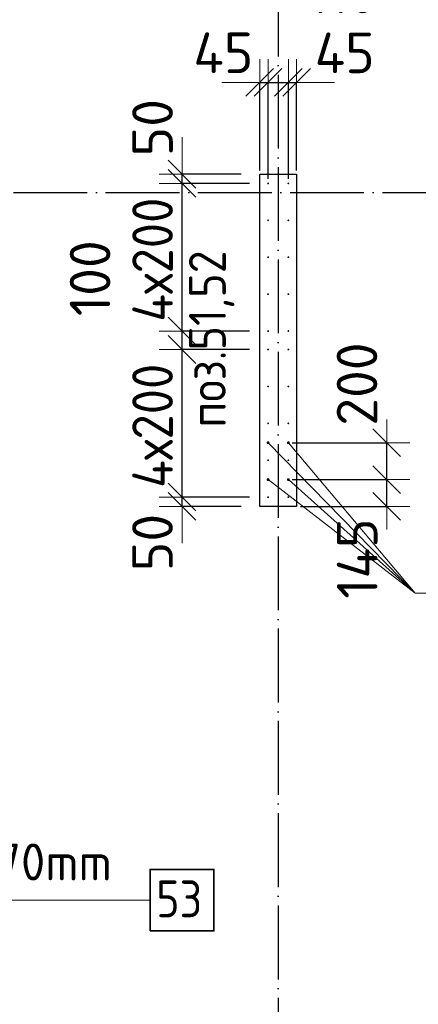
# Model space of a CAD drawing. Header units: millimetres. Extents: x 123094 to 184385, y 26948 to 48500.
# Tile 55 of 104: x 148239 to 150399, y 32302 to 37637. Entities that reach past the tile are written whole.
import ezdxf

# ---------------------------------------------------------------- set-up
doc = ezdxf.new("R2010")
doc.units = ezdxf.units.MM
doc.header["$PDMODE"] = 65
doc.linetypes.add('______11', pattern=[500, 400, -50, 0, -50])
doc.linetypes.add('______5', pattern=[1100, 800, -100, 100, -100])
for name, color, linetype, lineweight in [('Standard', 7, 'Continuous', 25), ('Арм.стержн. Выпуски', 180, 'Continuous', 35), ('Колонна (1)', 7, 'Continuous', 35), ('Размерная линия_ общее', 7, 'Continuous', 13)]:
    doc.layers.add(name, color=color, linetype=linetype, lineweight=lineweight)
doc.layers.add('Осевая линия_ общее', color=7, linetype='______5', lineweight=13, true_color=0xa0a0a0)
doc.styles.add('ISOCPEUR', font='ISOCPEUR')
doc.dimstyles.new('DIMSTYLE_3', dxfattribs={"dimtxt": 220, "dimasz": 250, "dimexe": 0, "dimexo": 0, "dimgap": 110, "dimtad": 2, "dimdec": 0, "dimrnd": 5, "dimzin": 12, "dimdsep": 46, "dimtxsty": 'ISOCPEUR', "dimblk1": 'ALL_ML_STRICH', "dimblk2": 'ALL_ML_STRICH', "dimsah": 1, "dimcen": 0, "dimclrd": 7, "dimclre": 256, "dimclrt": 7, "dimadec": 0, "dimazin": 0, "dimtfac": 1, "dimtdec": 0, "dimtix": 1, "dimtmove": 2, "dimatfit": 3, "dimfxl": 0, "dimtzin": 0, "dimlwd": 0, "dimlwe": -3, "dimarcsym": 0})
doc.dimstyles.new('DIMSTYLE_5', dxfattribs={"dimtxt": 220, "dimasz": 250, "dimexe": 0, "dimexo": 0, "dimgap": 110, "dimtad": 2, "dimdec": 0, "dimrnd": 5, "dimzin": 12, "dimdsep": 46, "dimtxsty": 'ISOCPEUR', "dimblk1": 'ALL_ML_STRICH', "dimblk2": 'ALL_ML_STRICH', "dimsah": 1, "dimcen": 0, "dimclrd": 7, "dimclre": 256, "dimclrt": 7, "dimadec": 0, "dimazin": 0, "dimtfac": 1, "dimtdec": 0, "dimtix": 1, "dimtmove": 2, "dimatfit": 3, "dimfxl": 0, "dimtvp": 1.2, "dimtzin": 0, "dimlwd": 0, "dimlwe": -3, "dimarcsym": 0})

# ---------------------------------------------------------------- blocks, each defined once
blk = doc.blocks.new('ALL_ML_STRICH')
at = {"color": 0, "linetype": 'ByBlock', "lineweight": -2}
for p, q in [((0, -0.5), (0, 0.5)), ((-0.3, -0.3), (0.3, 0.3)), ((-1, 0), (0.5, 0))]:
    blk.add_line(p, q, dxfattribs=at)
blk = doc.blocks.new('*D474')
at = {"layer": 'DEFPOINTS', "color": 7, "linetype": 'Continuous', "lineweight": 13, "transparency": 33554687}
for p in [(149695, 35145), (149740, 35000), (150228, 35000)]:
    blk.add_point(p, dxfattribs=at)
at = {"layer": 'Размерная линия_ общее', "color": 253, "linetype": 'Continuous', "lineweight": -2, "true_color": 0xa0a0a0, "transparency": 33554687}
for p, q in [((149715, 35145), (150228, 35145)), ((149760, 35000), (150228, 35000))]:
    blk.add_line(p, q, dxfattribs=at)
at = {"layer": 'Размерная линия_ общее', "color": 7, "linetype": 'Continuous', "lineweight": -2, "transparency": 33554687}
blk.add_line((150228, 35000), (150228, 35145), dxfattribs=at)
at = {"layer": 'Размерная линия_ общее', "color": 7, "linetype": 'Continuous', "lineweight": 13, "transparency": 33554687, "xscale": 250, "yscale": 250, "zscale": 250}
for p, rotation in [((150228, 35145), 90), ((150228, 35000), 270)]:
    blk.add_blockref('ALL_ML_STRICH', p, dxfattribs=dict(at, rotation=rotation))
at = {"layer": 'Размерная линия_ общее', "color": 7, "linetype": 'Continuous', "lineweight": 13, "transparency": 33554687, "insert": (150068.2, 34717.1), "char_height": 220, "width": 660, "attachment_point": 5, "rotation": 90, "style": 'ISOCPEUR'}
blk.add_mtext('\\A1;{145}', dxfattribs=at)
blk = doc.blocks.new('*D475')
at = {"layer": 'DEFPOINTS', "color": 7, "linetype": 'Continuous', "lineweight": 13, "transparency": 33554687}
for p in [(149695, 35345), (149695, 35145), (150228, 35145)]:
    blk.add_point(p, dxfattribs=at)
at = {"layer": 'Размерная линия_ общее', "color": 253, "linetype": 'Continuous', "lineweight": -2, "true_color": 0xa0a0a0, "transparency": 33554687}
for p, q in [((149715, 35345), (150228, 35345)), ((149715, 35145), (150228, 35145))]:
    blk.add_line(p, q, dxfattribs=at)
at = {"layer": 'Размерная линия_ общее', "color": 7, "linetype": 'Continuous', "lineweight": -2, "transparency": 33554687}
blk.add_line((150228, 35145), (150228, 35345), dxfattribs=at)
at = {"layer": 'Размерная линия_ общее', "color": 7, "linetype": 'Continuous', "lineweight": 13, "transparency": 33554687, "xscale": 250, "yscale": 250, "zscale": 250}
for p, rotation in [((150228, 35345), 90), ((150228, 35145), 270)]:
    blk.add_blockref('ALL_ML_STRICH', p, dxfattribs=dict(at, rotation=rotation))
at = {"layer": 'Размерная линия_ общее', "color": 7, "linetype": 'Continuous', "lineweight": 13, "transparency": 33554687, "insert": (150067, 35662.6), "char_height": 220, "width": 660, "attachment_point": 5, "rotation": 90, "style": 'ISOCPEUR'}
blk.add_mtext('\\A1;{200}', dxfattribs=at)
blk = doc.blocks.new('*D476')
at = {"layer": 'DEFPOINTS', "color": 7, "linetype": 'Continuous', "lineweight": 13, "transparency": 33554687}
for p in [(149540, 37297.6), (149540, 36800), (149585, 36755)]:
    blk.add_point(p, dxfattribs=at)
at = {"layer": 'Размерная линия_ общее', "color": 253, "linetype": 'Continuous', "lineweight": -2, "true_color": 0xa0a0a0, "transparency": 33554687}
for p, q in [((149540, 36820), (149540, 37297.6)), ((149585, 36775), (149585, 37297.6))]:
    blk.add_line(p, q, dxfattribs=at)
at = {"layer": 'Размерная линия_ общее', "color": 7, "linetype": 'Continuous', "lineweight": -2, "transparency": 33554687}
blk.add_line((149540, 37297.6), (149585, 37297.6), dxfattribs=at)
at = {"layer": 'Размерная линия_ общее', "color": 7, "linetype": 'Continuous', "lineweight": 13, "transparency": 33554687, "xscale": 250, "yscale": 250, "zscale": 250}
blk.add_blockref('ALL_ML_STRICH', (149585, 37297.6), dxfattribs=at)
at = {"layer": 'Размерная линия_ общее', "color": 7, "linetype": 'Continuous', "lineweight": 13, "transparency": 33554687, "xscale": 250, "yscale": 250, "zscale": 250, "rotation": 180}
blk.add_blockref('ALL_ML_STRICH', (149540, 37297.6), dxfattribs=at)
at = {"layer": 'Размерная линия_ общее', "color": 7, "linetype": 'Continuous', "lineweight": 13, "transparency": 33554687, "insert": (149342.6, 37457.9), "char_height": 220, "width": 440, "attachment_point": 5, "style": 'ISOCPEUR'}
blk.add_mtext('\\A1;{45}', dxfattribs=at)
blk = doc.blocks.new('*D477')
at = {"layer": 'DEFPOINTS', "color": 7, "linetype": 'Continuous', "lineweight": 13, "transparency": 33554687}
for p in [(149585, 37297.6), (149585, 36755), (149695, 36755)]:
    blk.add_point(p, dxfattribs=at)
at = {"layer": 'Размерная линия_ общее', "color": 253, "linetype": 'Continuous', "lineweight": -2, "true_color": 0xa0a0a0, "transparency": 33554687}
for p, q in [((149585, 36775), (149585, 37297.6)), ((149695, 36775), (149695, 37297.6))]:
    blk.add_line(p, q, dxfattribs=at)
at = {"layer": 'Размерная линия_ общее', "color": 7, "linetype": 'Continuous', "lineweight": -2, "transparency": 33554687}
blk.add_line((149585, 37297.6), (149695, 37297.6), dxfattribs=at)
at = {"layer": 'Размерная линия_ общее', "color": 7, "linetype": 'Continuous', "lineweight": 13, "transparency": 33554687, "xscale": 250, "yscale": 250, "zscale": 250}
blk.add_blockref('ALL_ML_STRICH', (149695, 37297.6), dxfattribs=at)
at = {"layer": 'Размерная линия_ общее', "color": 7, "linetype": 'Continuous', "lineweight": 13, "transparency": 33554687, "xscale": 250, "yscale": 250, "zscale": 250, "rotation": 180}
blk.add_blockref('ALL_ML_STRICH', (149585, 37297.6), dxfattribs=at)
at = {"layer": 'Размерная линия_ общее', "color": 7, "linetype": 'Continuous', "lineweight": 13, "transparency": 33554687, "insert": (149987.4, 37782.2), "char_height": 220, "width": 660, "attachment_point": 5, "style": 'ISOCPEUR'}
blk.add_mtext('\\A1;{110}', dxfattribs=at)
blk = doc.blocks.new('*D478')
at = {"layer": 'DEFPOINTS', "color": 7, "linetype": 'Continuous', "lineweight": 13, "transparency": 33554687}
for p in [(149695, 37297.6), (149740, 36800), (149695, 36755)]:
    blk.add_point(p, dxfattribs=at)
at = {"layer": 'Размерная линия_ общее', "color": 253, "linetype": 'Continuous', "lineweight": -2, "true_color": 0xa0a0a0, "transparency": 33554687}
for p, q in [((149695, 36775), (149695, 37297.6)), ((149740, 36820), (149740, 37297.6))]:
    blk.add_line(p, q, dxfattribs=at)
at = {"layer": 'Размерная линия_ общее', "color": 7, "linetype": 'Continuous', "lineweight": -2, "transparency": 33554687}
blk.add_line((149695, 37297.6), (149740, 37297.6), dxfattribs=at)
at = {"layer": 'Размерная линия_ общее', "color": 7, "linetype": 'Continuous', "lineweight": 13, "transparency": 33554687, "xscale": 250, "yscale": 250, "zscale": 250}
blk.add_blockref('ALL_ML_STRICH', (149740, 37297.6), dxfattribs=at)
at = {"layer": 'Размерная линия_ общее', "color": 7, "linetype": 'Continuous', "lineweight": 13, "transparency": 33554687, "xscale": 250, "yscale": 250, "zscale": 250, "rotation": 180}
blk.add_blockref('ALL_ML_STRICH', (149695, 37297.6), dxfattribs=at)
at = {"layer": 'Размерная линия_ общее', "color": 7, "linetype": 'Continuous', "lineweight": 13, "transparency": 33554687, "insert": (150000.2, 37457.2), "char_height": 220, "width": 440, "attachment_point": 5, "style": 'ISOCPEUR'}
blk.add_mtext('\\A1;{45}', dxfattribs=at)
blk = doc.blocks.new('*D479')
at = {"layer": 'DEFPOINTS', "color": 7, "linetype": 'Continuous', "lineweight": 13, "transparency": 33554687}
for p in [(149119, 35000), (149540, 35000), (149585, 35050)]:
    blk.add_point(p, dxfattribs=at)
at = {"layer": 'Размерная линия_ общее', "color": 253, "linetype": 'Continuous', "lineweight": -2, "true_color": 0xa0a0a0, "transparency": 33554687}
for p, q in [((149485, 35050), (149119, 35050)), ((149440, 35000), (149119, 35000))]:
    blk.add_line(p, q, dxfattribs=at)
at = {"layer": 'Размерная линия_ общее', "color": 7, "linetype": 'Continuous', "lineweight": -2, "transparency": 33554687}
blk.add_line((149119, 35000), (149119, 35050), dxfattribs=at)
at = {"layer": 'Размерная линия_ общее', "color": 7, "linetype": 'Continuous', "lineweight": 13, "transparency": 33554687, "xscale": 250, "yscale": 250, "zscale": 250}
for p, rotation in [((149119, 35000), 270), ((149119, 35050), 90)]:
    blk.add_blockref('ALL_ML_STRICH', p, dxfattribs=dict(at, rotation=rotation))
at = {"layer": 'Размерная линия_ общее', "color": 7, "linetype": 'Continuous', "lineweight": 13, "transparency": 33554687, "insert": (148958.5, 34804), "char_height": 220, "width": 440, "attachment_point": 5, "rotation": 90, "style": 'ISOCPEUR'}
blk.add_mtext('\\A1;{50}', dxfattribs=at)
blk = doc.blocks.new('*D480')
at = {"layer": 'DEFPOINTS', "color": 7, "linetype": 'Continuous', "lineweight": 13, "transparency": 33554687}
for p in [(149585, 35850), (149119, 35050), (149585, 35050)]:
    blk.add_point(p, dxfattribs=at)
at = {"layer": 'Размерная линия_ общее', "color": 253, "linetype": 'Continuous', "lineweight": -2, "true_color": 0xa0a0a0, "transparency": 33554687}
for p, q in [((149485, 35850), (149119, 35850)), ((149485, 35050), (149119, 35050))]:
    blk.add_line(p, q, dxfattribs=at)
at = {"layer": 'Размерная линия_ общее', "color": 7, "linetype": 'Continuous', "lineweight": -2, "transparency": 33554687}
blk.add_line((149119, 35050), (149119, 35850), dxfattribs=at)
at = {"layer": 'Размерная линия_ общее', "color": 7, "linetype": 'Continuous', "lineweight": 13, "transparency": 33554687, "xscale": 250, "yscale": 250, "zscale": 250}
for p, rotation in [((149119, 35850), 90), ((149119, 35050), 270)]:
    blk.add_blockref('ALL_ML_STRICH', p, dxfattribs=dict(at, rotation=rotation))
at = {"layer": 'Размерная линия_ общее', "color": 7, "linetype": 'Continuous', "lineweight": 13, "transparency": 33554687, "insert": (148849, 35100), "char_height": 220, "width": 11, "attachment_point": 1, "rotation": 90, "line_spacing_factor": 0.60241, "style": 'ISOCPEUR'}
blk.add_mtext('\\W0.91;4х200', dxfattribs=at)
blk = doc.blocks.new('*D481')
at = {"layer": 'DEFPOINTS', "color": 7, "linetype": 'Continuous', "lineweight": 13, "transparency": 33554687}
for p in [(149585, 35950), (149119, 35850), (149585, 35850)]:
    blk.add_point(p, dxfattribs=at)
at = {"layer": 'Размерная линия_ общее', "color": 253, "linetype": 'Continuous', "lineweight": -2, "true_color": 0xa0a0a0, "transparency": 33554687}
for p, q in [((149485, 35950), (149119, 35950)), ((149485, 35850), (149119, 35850))]:
    blk.add_line(p, q, dxfattribs=at)
at = {"layer": 'Размерная линия_ общее', "color": 7, "linetype": 'Continuous', "lineweight": -2, "transparency": 33554687}
blk.add_line((149119, 35850), (149119, 35950), dxfattribs=at)
at = {"layer": 'Размерная линия_ общее', "color": 7, "linetype": 'Continuous', "lineweight": 13, "transparency": 33554687, "xscale": 250, "yscale": 250, "zscale": 250}
for p, rotation in [((149119, 35850), 270), ((149119, 35950), 90)]:
    blk.add_blockref('ALL_ML_STRICH', p, dxfattribs=dict(at, rotation=rotation))
at = {"layer": 'Размерная линия_ общее', "color": 7, "linetype": 'Continuous', "lineweight": 13, "transparency": 33554687, "insert": (148620.1, 36236.2), "char_height": 220, "width": 660, "attachment_point": 5, "rotation": 90, "style": 'ISOCPEUR'}
blk.add_mtext('\\A1;{100}', dxfattribs=at)
blk = doc.blocks.new('*D482')
at = {"layer": 'DEFPOINTS', "color": 7, "linetype": 'Continuous', "lineweight": 13, "transparency": 33554687}
for p in [(149585, 36750), (149119, 35950), (149585, 35950)]:
    blk.add_point(p, dxfattribs=at)
at = {"layer": 'Размерная линия_ общее', "color": 253, "linetype": 'Continuous', "lineweight": -2, "true_color": 0xa0a0a0, "transparency": 33554687}
for p, q in [((149485, 36750), (149119, 36750)), ((149485, 35950), (149119, 35950))]:
    blk.add_line(p, q, dxfattribs=at)
at = {"layer": 'Размерная линия_ общее', "color": 7, "linetype": 'Continuous', "lineweight": -2, "transparency": 33554687}
blk.add_line((149119, 35950), (149119, 36750), dxfattribs=at)
at = {"layer": 'Размерная линия_ общее', "color": 7, "linetype": 'Continuous', "lineweight": 13, "transparency": 33554687, "xscale": 250, "yscale": 250, "zscale": 250}
for p, rotation in [((149119, 36750), 90), ((149119, 35950), 270)]:
    blk.add_blockref('ALL_ML_STRICH', p, dxfattribs=dict(at, rotation=rotation))
at = {"layer": 'Размерная линия_ общее', "color": 7, "linetype": 'Continuous', "lineweight": 13, "transparency": 33554687, "insert": (148849, 36000), "char_height": 220, "width": 11, "attachment_point": 1, "rotation": 90, "line_spacing_factor": 0.60241, "style": 'ISOCPEUR'}
blk.add_mtext('\\W0.91;4х200', dxfattribs=at)
blk = doc.blocks.new('*D483')
at = {"layer": 'DEFPOINTS', "color": 7, "linetype": 'Continuous', "lineweight": 13, "transparency": 33554687}
for p in [(149540, 36800), (149119, 36750), (149585, 36750)]:
    blk.add_point(p, dxfattribs=at)
at = {"layer": 'Размерная линия_ общее', "color": 253, "linetype": 'Continuous', "lineweight": -2, "true_color": 0xa0a0a0, "transparency": 33554687}
for p, q in [((149440, 36800), (149119, 36800)), ((149485, 36750), (149119, 36750))]:
    blk.add_line(p, q, dxfattribs=at)
at = {"layer": 'Размерная линия_ общее', "color": 7, "linetype": 'Continuous', "lineweight": -2, "transparency": 33554687}
blk.add_line((149119, 36750), (149119, 36800), dxfattribs=at)
at = {"layer": 'Размерная линия_ общее', "color": 7, "linetype": 'Continuous', "lineweight": 13, "transparency": 33554687, "xscale": 250, "yscale": 250, "zscale": 250}
for p, rotation in [((149119, 36750), 270), ((149119, 36800), 90)]:
    blk.add_blockref('ALL_ML_STRICH', p, dxfattribs=dict(at, rotation=rotation))
at = {"layer": 'Размерная линия_ общее', "color": 7, "linetype": 'Continuous', "lineweight": 13, "transparency": 33554687, "insert": (148959, 37051.8), "char_height": 220, "width": 440, "attachment_point": 5, "rotation": 90, "style": 'ISOCPEUR'}
blk.add_mtext('\\A1;{50}', dxfattribs=at)

msp = doc.modelspace()

# ---------------------------------------------------------------- hatches: boundary and pattern name
at = {"layer": 'Арм.стержн. Выпуски', "linetype": 'Continuous', "lineweight": 35, "transparency": 33554687}
for color, points in [(4, [(149590, 36750), (149589.6, 36751.9), (149588.5, 36753.5), (149586.9, 36754.6), (149585, 36755), (149583.1, 36754.6), (149581.5, 36753.5), (149580.4, 36751.9), (149580, 36750), (149580.4, 36748.1), (149581.5, 36746.5), (149583.1, 36745.4), (149585, 36745), (149586.9, 36745.4), (149588.5, 36746.5), (149589.6, 36748.1)]), (4, [(149700, 36750), (149699.6, 36751.9), (149698.5, 36753.5), (149696.9, 36754.6), (149695, 36755), (149693.1, 36754.6), (149691.5, 36753.5), (149690.4, 36751.9), (149690, 36750), (149690.4, 36748.1), (149691.5, 36746.5), (149693.1, 36745.4), (149695, 36745), (149696.9, 36745.4), (149698.5, 36746.5), (149699.6, 36748.1)]), (4, [(149590, 36550), (149589.6, 36551.9), (149588.5, 36553.5), (149586.9, 36554.6), (149585, 36555), (149583.1, 36554.6), (149581.5, 36553.5), (149580.4, 36551.9), (149580, 36550), (149580.4, 36548.1), (149581.5, 36546.5), (149583.1, 36545.4), (149585, 36545), (149586.9, 36545.4), (149588.5, 36546.5), (149589.6, 36548.1)]), (4, [(149700, 36550), (149699.6, 36551.9), (149698.5, 36553.5), (149696.9, 36554.6), (149695, 36555), (149693.1, 36554.6), (149691.5, 36553.5), (149690.4, 36551.9), (149690, 36550), (149690.4, 36548.1), (149691.5, 36546.5), (149693.1, 36545.4), (149695, 36545), (149696.9, 36545.4), (149698.5, 36546.5), (149699.6, 36548.1)]), (4, [(149590, 36350), (149589.6, 36351.9), (149588.5, 36353.5), (149586.9, 36354.6), (149585, 36355), (149583.1, 36354.6), (149581.5, 36353.5), (149580.4, 36351.9), (149580, 36350), (149580.4, 36348.1), (149581.5, 36346.5), (149583.1, 36345.4), (149585, 36345), (149586.9, 36345.4), (149588.5, 36346.5), (149589.6, 36348.1)]), (4, [(149700, 36350), (149699.6, 36351.9), (149698.5, 36353.5), (149696.9, 36354.6), (149695, 36355), (149693.1, 36354.6), (149691.5, 36353.5), (149690.4, 36351.9), (149690, 36350), (149690.4, 36348.1), (149691.5, 36346.5), (149693.1, 36345.4), (149695, 36345), (149696.9, 36345.4), (149698.5, 36346.5), (149699.6, 36348.1)]), (4, [(149590, 36150), (149589.6, 36151.9), (149588.5, 36153.5), (149586.9, 36154.6), (149585, 36155), (149583.1, 36154.6), (149581.5, 36153.5), (149580.4, 36151.9), (149580, 36150), (149580.4, 36148.1), (149581.5, 36146.5), (149583.1, 36145.4), (149585, 36145), (149586.9, 36145.4), (149588.5, 36146.5), (149589.6, 36148.1)]), (4, [(149700, 36150), (149699.6, 36151.9), (149698.5, 36153.5), (149696.9, 36154.6), (149695, 36155), (149693.1, 36154.6), (149691.5, 36153.5), (149690.4, 36151.9), (149690, 36150), (149690.4, 36148.1), (149691.5, 36146.5), (149693.1, 36145.4), (149695, 36145), (149696.9, 36145.4), (149698.5, 36146.5), (149699.6, 36148.1)]), (4, [(149590, 35950), (149589.6, 35951.9), (149588.5, 35953.5), (149586.9, 35954.6), (149585, 35955), (149583.1, 35954.6), (149581.5, 35953.5), (149580.4, 35951.9), (149580, 35950), (149580.4, 35948.1), (149581.5, 35946.5), (149583.1, 35945.4), (149585, 35945), (149586.9, 35945.4), (149588.5, 35946.5), (149589.6, 35948.1)]), (4, [(149700, 35950), (149699.6, 35951.9), (149698.5, 35953.5), (149696.9, 35954.6), (149695, 35955), (149693.1, 35954.6), (149691.5, 35953.5), (149690.4, 35951.9), (149690, 35950), (149690.4, 35948.1), (149691.5, 35946.5), (149693.1, 35945.4), (149695, 35945), (149696.9, 35945.4), (149698.5, 35946.5), (149699.6, 35948.1)]), (4, [(149590, 35850), (149589.6, 35851.9), (149588.5, 35853.5), (149586.9, 35854.6), (149585, 35855), (149583.1, 35854.6), (149581.5, 35853.5), (149580.4, 35851.9), (149580, 35850), (149580.4, 35848.1), (149581.5, 35846.5), (149583.1, 35845.4), (149585, 35845), (149586.9, 35845.4), (149588.5, 35846.5), (149589.6, 35848.1)]), (4, [(149700, 35850), (149699.6, 35851.9), (149698.5, 35853.5), (149696.9, 35854.6), (149695, 35855), (149693.1, 35854.6), (149691.5, 35853.5), (149690.4, 35851.9), (149690, 35850), (149690.4, 35848.1), (149691.5, 35846.5), (149693.1, 35845.4), (149695, 35845), (149696.9, 35845.4), (149698.5, 35846.5), (149699.6, 35848.1)]), (4, [(149590, 35650), (149589.6, 35651.9), (149588.5, 35653.5), (149586.9, 35654.6), (149585, 35655), (149583.1, 35654.6), (149581.5, 35653.5), (149580.4, 35651.9), (149580, 35650), (149580.4, 35648.1), (149581.5, 35646.5), (149583.1, 35645.4), (149585, 35645), (149586.9, 35645.4), (149588.5, 35646.5), (149589.6, 35648.1)]), (4, [(149700, 35650), (149699.6, 35651.9), (149698.5, 35653.5), (149696.9, 35654.6), (149695, 35655), (149693.1, 35654.6), (149691.5, 35653.5), (149690.4, 35651.9), (149690, 35650), (149690.4, 35648.1), (149691.5, 35646.5), (149693.1, 35645.4), (149695, 35645), (149696.9, 35645.4), (149698.5, 35646.5), (149699.6, 35648.1)]), (4, [(149590, 35450), (149589.6, 35451.9), (149588.5, 35453.5), (149586.9, 35454.6), (149585, 35455), (149583.1, 35454.6), (149581.5, 35453.5), (149580.4, 35451.9), (149580, 35450), (149580.4, 35448.1), (149581.5, 35446.5), (149583.1, 35445.4), (149585, 35445), (149586.9, 35445.4), (149588.5, 35446.5), (149589.6, 35448.1)]), (4, [(149700, 35450), (149699.6, 35451.9), (149698.5, 35453.5), (149696.9, 35454.6), (149695, 35455), (149693.1, 35454.6), (149691.5, 35453.5), (149690.4, 35451.9), (149690, 35450), (149690.4, 35448.1), (149691.5, 35446.5), (149693.1, 35445.4), (149695, 35445), (149696.9, 35445.4), (149698.5, 35446.5), (149699.6, 35448.1)]), (41, [(149593, 35345), (149592.4, 35348.1), (149590.7, 35350.7), (149588.1, 35352.4), (149585, 35353), (149581.9, 35352.4), (149579.3, 35350.7), (149577.6, 35348.1), (149577, 35345), (149577.6, 35341.9), (149579.3, 35339.3), (149581.9, 35337.6), (149585, 35337), (149588.1, 35337.6), (149590.7, 35339.3), (149592.4, 35341.9)]), (41, [(149703, 35345), (149702.4, 35348.1), (149700.7, 35350.7), (149698.1, 35352.4), (149695, 35353), (149691.9, 35352.4), (149689.3, 35350.7), (149687.6, 35348.1), (149687, 35345), (149687.6, 35341.9), (149689.3, 35339.3), (149691.9, 35337.6), (149695, 35337), (149698.1, 35337.6), (149700.7, 35339.3), (149702.4, 35341.9)]), (4, [(149590, 35250), (149589.6, 35251.9), (149588.5, 35253.5), (149586.9, 35254.6), (149585, 35255), (149583.1, 35254.6), (149581.5, 35253.5), (149580.4, 35251.9), (149580, 35250), (149580.4, 35248.1), (149581.5, 35246.5), (149583.1, 35245.4), (149585, 35245), (149586.9, 35245.4), (149588.5, 35246.5), (149589.6, 35248.1)]), (4, [(149700, 35250), (149699.6, 35251.9), (149698.5, 35253.5), (149696.9, 35254.6), (149695, 35255), (149693.1, 35254.6), (149691.5, 35253.5), (149690.4, 35251.9), (149690, 35250), (149690.4, 35248.1), (149691.5, 35246.5), (149693.1, 35245.4), (149695, 35245), (149696.9, 35245.4), (149698.5, 35246.5), (149699.6, 35248.1)]), (41, [(149593, 35145), (149592.4, 35148.1), (149590.7, 35150.7), (149588.1, 35152.4), (149585, 35153), (149581.9, 35152.4), (149579.3, 35150.7), (149577.6, 35148.1), (149577, 35145), (149577.6, 35141.9), (149579.3, 35139.3), (149581.9, 35137.6), (149585, 35137), (149588.1, 35137.6), (149590.7, 35139.3), (149592.4, 35141.9)]), (41, [(149703, 35145), (149702.4, 35148.1), (149700.7, 35150.7), (149698.1, 35152.4), (149695, 35153), (149691.9, 35152.4), (149689.3, 35150.7), (149687.6, 35148.1), (149687, 35145), (149687.6, 35141.9), (149689.3, 35139.3), (149691.9, 35137.6), (149695, 35137), (149698.1, 35137.6), (149700.7, 35139.3), (149702.4, 35141.9)]), (4, [(149590, 35050), (149589.6, 35051.9), (149588.5, 35053.5), (149586.9, 35054.6), (149585, 35055), (149583.1, 35054.6), (149581.5, 35053.5), (149580.4, 35051.9), (149580, 35050), (149580.4, 35048.1), (149581.5, 35046.5), (149583.1, 35045.4), (149585, 35045), (149586.9, 35045.4), (149588.5, 35046.5), (149589.6, 35048.1)]), (4, [(149700, 35050), (149699.6, 35051.9), (149698.5, 35053.5), (149696.9, 35054.6), (149695, 35055), (149693.1, 35054.6), (149691.5, 35053.5), (149690.4, 35051.9), (149690, 35050), (149690.4, 35048.1), (149691.5, 35046.5), (149693.1, 35045.4), (149695, 35045), (149696.9, 35045.4), (149698.5, 35046.5), (149699.6, 35048.1)])]:
    msp.add_hatch(color=color, dxfattribs=at).paths.add_polyline_path(points)

# ---------------------------------------------------------------- linework, layer by layer
at = {"layer": 'Арм.стержн. Выпуски', "color": 7, "linetype": 'Continuous', "lineweight": 13, "transparency": 33554687}
for p, q in [((150382.6, 34529.9), (149585, 35345)), ((150382.6, 34529.9), (149695, 35345)), ((150382.6, 34529.9), (149585, 35145)), ((150382.6, 34529.9), (149695, 35145)), ((150382.6, 34529.9), (152282.6, 34529.9)), ((147045.3, 32866.8), (148945.3, 32866.8))]:
    msp.add_line(p, q, dxfattribs=at)
at = {"layer": 'Арм.стержн. Выпуски', "color": 7, "linetype": 'Continuous', "lineweight": 35, "transparency": 33554687}
msp.add_lwpolyline([(148945.3, 32700.1), (149291.9, 32700.1), (149291.9, 33033.4), (148945.3, 33033.4), (148945.3, 32700.1)], dxfattribs=at)
at = {"layer": 'Колонна (1)', "color": 7, "lineweight": 25, "transparency": 33554687}
for p, q in [((149540, 35000), (149540, 36800)), ((149540, 36800), (149740, 36800)), ((149740, 36800), (149740, 35000)), ((149740, 35000), (149540, 35000))]:
    msp.add_line(p, q, dxfattribs=at)
at = {"layer": 'Колонна (1)', "color": 7, "linetype": 'Continuous', "lineweight": 25, "transparency": 33554687}
for p, q in [((149540, 35000), (149540, 36800)), ((149540, 36800), (149740, 36800)), ((149740, 36800), (149740, 35000)), ((149740, 35000), (149540, 35000))]:
    msp.add_line(p, q, dxfattribs=at)
at = {"layer": 'Осевая линия_ общее', "color": 253, "linetype": '______11', "lineweight": -3, "true_color": 0xa0a0a0, "transparency": 33554687}
for p, q in [((149640, 46340), (149640, 27662.1)), ((125200, 36700), (169325.4, 36700))]:
    msp.add_line(p, q, dxfattribs=at)

# ---------------------------------------------------------------- texts
at = {"layer": 'Standard', "color": 7, "linetype": 'Continuous', "lineweight": 13, "transparency": 33554687, "insert": (149402.9, 35426.4), "char_height": 200, "width": 1048.166, "attachment_point": 7, "rotation": 90, "style": 'ISOCPEUR'}
msp.add_mtext('\\A1;{\\fISOCPEUR|i0|b0;\\H200.000000;\\W0.909091;\\C7;поз.51,52}\\P', dxfattribs=at)
at = {"layer": 'Арм.стержн. Выпуски', "color": 7, "linetype": 'Continuous', "lineweight": 25, "transparency": 33554687, "char_height": 200, "attachment_point": 7, "style": 'ISOCPEUR'}
for s, insert, width in [('\\W0.96;ø16 L=2370mm ', (147065.3, 32973.4), 1955.018), ('\\W0.87;53', (148978.6, 32773.4), 367.208)]:
    msp.add_mtext(s, dxfattribs=dict(at, insert=insert, width=width))

# ---------------------------------------------------------------- dimensions: what is measured, and where the dimension line sits
at = {"layer": 'Размерная линия_ общее', "color": 7, "linetype": 'Continuous', "lineweight": 13, "transparency": 33554687}
for base, p1, p2, picture, middle in [((149695, 37297.6), (149585, 36775), (149695, 36775), '*D477', (149987.4, 37782.2)), ((149585, 37297.6), (149540, 36820), (149585, 36775), '*D476', (149342.6, 37457.9)), ((149740, 37297.6), (149695, 36775), (149740, 36820), '*D478', (150000.2, 37457.2))]:
    dim = msp.add_linear_dim(base=base, p1=p1, p2=p2, dimstyle='DIMSTYLE_5', override={"dimpost": '<>', "dimclrd": 7, "dimclre": 253, "dimclrt": 7, "dimlwd": 0, "dimlwe": 65533}, dxfattribs=at)
    dim.commit()
    dim.dimension.update_dxf_attribs({"geometry": picture, "text_midpoint": middle, "dimtype": 160})
for base, p1, p2, picture, middle in [((149119, 36800), (149485, 36750), (149440, 36800), '*D483', (148959, 37051.8)), ((149119, 35950), (149485, 35850), (149485, 35950), '*D481', (148620.1, 36236.2)), ((150228, 35345), (149715, 35145), (149715, 35345), '*D475', (150067, 35662.6)), ((150228, 35145), (149760, 35000), (149715, 35145), '*D474', (150068.2, 34717.1)), ((149119, 35050), (149440, 35000), (149485, 35050), '*D479', (148958.5, 34804))]:
    dim = msp.add_linear_dim(base=base, p1=p1, p2=p2, angle=90, dimstyle='DIMSTYLE_5', override={"dimpost": '<>', "dimclrd": 7, "dimclre": 253, "dimclrt": 7, "dimlwd": 0, "dimlwe": 65533}, dxfattribs=at)
    dim.commit()
    dim.dimension.update_dxf_attribs({"geometry": picture, "text_midpoint": middle, "dimtype": 160})
for base, p1, p2, picture, middle in [((149119, 36750), (149485, 35950), (149485, 36750), '*D482', (149009, 36350)), ((149119, 35850), (149485, 35050), (149485, 35850), '*D480', (149009, 35450))]:
    dim = msp.add_linear_dim(base=base, p1=p1, p2=p2, angle=90, text='\\W0.91;4х200', dimstyle='DIMSTYLE_3', override={"dimpost": '<>', "dimclrd": 7, "dimclre": 253, "dimclrt": 7, "dimlwd": 0, "dimlwe": 65533}, dxfattribs=at)
    dim.commit()
    dim.dimension.update_dxf_attribs({"geometry": picture, "text_midpoint": middle, "dimtype": 160})

doc.saveas('drawing.dxf')
